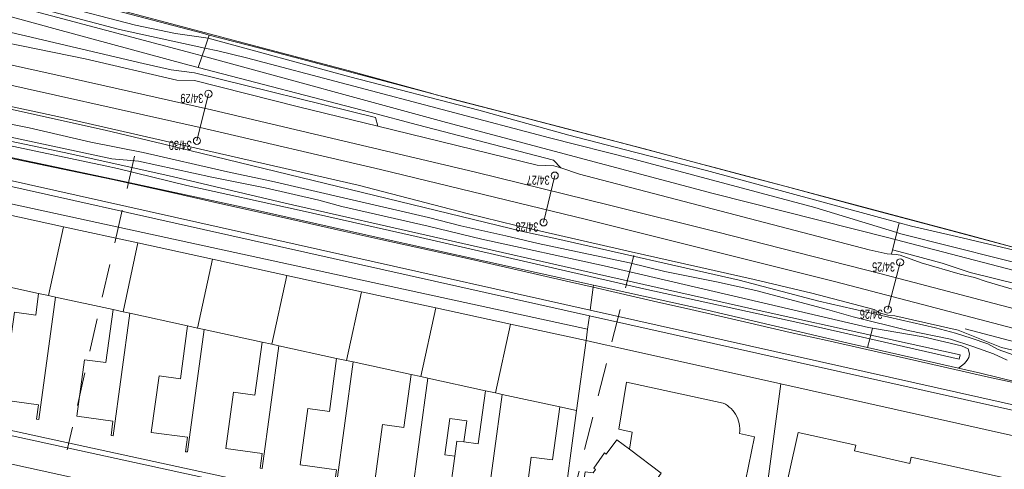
# Model space of a CAD drawing. Header units: metres. Extents: x 177050 to 178939, y 386242 to 386919.
# Tile 7 of 18: x 177307 to 177500, y 386696 to 386784. Entities that reach past the tile are written whole.
import ezdxf

# ---------------------------------------------------------------- set-up
doc = ezdxf.new("R2010")
doc.units = ezdxf.units.M
doc.header["$MEASUREMENT"] = 0
doc.linetypes.add('DGN Style 2', pattern=[10.930399, 6.558239, -4.37216])
for name, color, linetype, lineweight in [('Level 1', 7, 'Continuous', 0), ('Level 2', 7, 'Continuous', 0), ('Level 3', 7, 'Continuous', 0), ('Level 4', 7, 'Continuous', 0), ('Level 51', 7, 'Continuous', 0), ('Level 7', 7, 'Continuous', 0), ('Level 9', 7, 'Continuous', 0)]:
    doc.layers.add(name, color=color, linetype=linetype, lineweight=lineweight)
doc.styles.add('Style-ENGINEERING', font='ENGINEERING.shx')

# ---------------------------------------------------------------- blocks, each defined once
blk = doc.blocks.new('022')
at = {"layer": 'Level 51', "color": 7, "linetype": 'Continuous', "lineweight": 0}
blk.add_circle((0, 0), 0.7, dxfattribs=at)

msp = doc.modelspace()

# ---------------------------------------------------------------- linework, layer by layer
at = {"layer": 'Level 1', "linetype": 'Continuous', "lineweight": 13, "flags": 128}
for points in [[(178058.805, 386579.258), (177949.796, 386608.25), (177899.355, 386621.742), (177883.661, 386625.83), (177761.716, 386658.41), (177677.272, 386680.748), (177510.328, 386725.152), (177475.793, 386734.204), (177443.681, 386742.369), (177422.648, 386747.621), (177396.256, 386754.087), (177344.301, 386766.36), (177314.281, 386773.123), (177290.142, 386778.42), (177251.997, 386786.543), (177200.815, 386797.094), (177161.929, 386805.309), (177142.85, 386809.451), (177108.005, 386817.267), (177090.198, 386821.356), (177082.773, 386823.104)], [(178057.909, 386575.788), (178007.591, 386589.22), (177824.506, 386637.819), (177536.111, 386714.539), (177467.167, 386732.554), (177418.083, 386744.814), (177377.577, 386754.585), (177342.082, 386762.874), (177296.806, 386772.956), (177249.869, 386782.919), (177171.875, 386799.144), (177140.68, 386805.872), (177088.884, 386817.672), (177081.802, 386819.344)]]:
    msp.add_lwpolyline(points, dxfattribs=at)
at = {"layer": 'Level 2', "linetype": 'Continuous', "lineweight": 0, "flags": 128}
for points in [[(177343.71, 386769.491), (177341.436, 386760.261)], [(177411.848, 386753.42), (177409.655, 386744.213)], [(177479.805, 386736.362), (177477.384, 386727.067)]]:
    msp.add_lwpolyline(points, dxfattribs=at)
at = {"layer": 'Level 3', "linetype": 'Continuous', "lineweight": 0, "flags": 128}
for points in [[(177315.176, 386743.368), (177300.505, 386746.563)], [(177315.176, 386743.368), (177312.249, 386729.834)], [(177329.836, 386740.175), (177315.176, 386743.368)], [(177329.836, 386740.175), (177326.899, 386726.649)], [(177344.487, 386736.984), (177329.836, 386740.175)], [(177344.487, 386736.984), (177341.547, 386723.446)], [(177359.147, 386733.791), (177344.487, 386736.984)], [(177298.945, 386732.728), (177310.299, 386730.247)], [(177359.147, 386733.791), (177356.212, 386720.269)], [(177373.807, 386730.599), (177359.147, 386733.791)], [(177310.299, 386730.247), (177309.716, 386725.99), (177305.522, 386726.562), (177304.683, 386720.411), (177303.169, 386709.312), (177310.275, 386708.361), (177309.892, 386705.519), (177310.312, 386705.454), (177313.598, 386729.541)], [(177312.249, 386729.834), (177310.299, 386730.247)], [(177373.807, 386730.599), (177370.864, 386717.076)], [(177388.468, 386727.406), (177373.807, 386730.599)], [(177313.598, 386729.541), (177312.249, 386729.834)], [(177313.598, 386729.541), (177324.96, 386727.073)], [(177324.96, 386727.073), (177323.532, 386716.653), (177319.329, 386717.219), (177317.82, 386706.133), (177324.928, 386705.163), (177324.556, 386702.319), (177324.963, 386702.281), (177328.247, 386726.355)], [(177326.899, 386726.649), (177324.96, 386727.073)], [(177328.247, 386726.355), (177326.899, 386726.649)], [(177328.247, 386726.355), (177339.607, 386723.878)], [(177388.468, 386727.406), (177385.518, 386713.893)], [(177403.119, 386724.215), (177388.468, 386727.406)], [(177400.159, 386710.701), (177403.119, 386724.215)], [(177418.004, 386720.973), (177403.119, 386724.215)], [(177339.607, 386723.878), (177338.204, 386713.467), (177333.994, 386714.025), (177332.466, 386702.931), (177339.579, 386701.975), (177339.192, 386699.131), (177339.61, 386699.084), (177342.896, 386723.154)], [(177341.547, 386723.446), (177339.607, 386723.878)], [(177342.896, 386723.154), (177341.547, 386723.446)], [(177342.896, 386723.154), (177354.264, 386720.695)], [(177354.264, 386720.695), (177352.838, 386710.258), (177348.634, 386710.834), (177347.128, 386699.742), (177354.247, 386698.761), (177353.859, 386695.935), (177354.275, 386695.868), (177357.56, 386719.975)], [(177356.212, 386720.269), (177354.264, 386720.695)], [(177416.148, 386707.217), (177418.004, 386720.973)], [(177357.56, 386719.975), (177356.212, 386720.269)], [(177357.56, 386719.975), (177368.922, 386717.493)], [(177368.922, 386717.493), (177367.498, 386707.06), (177363.295, 386707.631), (177361.775, 386696.544), (177368.901, 386695.587), (177368.484, 386692.73), (177368.91, 386692.672), (177372.213, 386716.784)], [(177370.864, 386717.076), (177368.922, 386717.493)], [(177372.213, 386716.784), (177370.864, 386717.076)], [(177372.213, 386716.784), (177383.568, 386714.323)], [(177383.568, 386714.323), (177382.142, 386703.876), (177377.948, 386704.467), (177376.435, 386693.35), (177383.539, 386692.381), (177383.149, 386689.54), (177383.571, 386689.489), (177386.866, 386713.6)], [(177383.568, 386714.323), (177385.518, 386713.893)], [(177385.518, 386713.893), (177386.866, 386713.6)], [(177386.866, 386713.6), (177398.22, 386711.129)], [(177398.22, 386711.129), (177396.795, 386700.686), (177393.982, 386701.058)], [(177398.22, 386711.129), (177400.159, 386710.701)], [(177401.507, 386710.407), (177400.159, 386710.701)], [(177392.188, 386698.257), (177391.086, 386690.16), (177398.2, 386689.187), (177397.819, 386686.362), (177398.231, 386686.297), (177401.507, 386710.407)], [(177401.507, 386710.407), (177412.872, 386707.931)], [(177412.872, 386707.931), (177411.417, 386697.512), (177407.216, 386698.068), (177405.745, 386686.978), (177412.857, 386686.041), (177412.478, 386683.186), (177412.9, 386683.136)], [(177412.872, 386707.931), (177416.148, 386707.217)], [(177412.9, 386683.136), (177413.284, 386685.985), (177416.148, 386707.217)], [(177393.982, 386701.058), (177394.547, 386705.208), (177391.176, 386705.654), (177390.205, 386698.52), (177392.188, 386698.257)], [(177500.06, 386694.047), (177481.984, 386698.038), (177481.734, 386696.827), (177470.804, 386699.289), (177471.059, 386700.445), (177459.721, 386702.939), (177456.197, 386687.045)], [(177392.188, 386698.257), (177392.594, 386701.242), (177393.982, 386701.058)]]:
    msp.add_lwpolyline(points, dxfattribs=at)
at = {"layer": 'Level 4', "linetype": 'Continuous', "lineweight": 0, "flags": 128}
for points in [[(177147.701, 386830.953), (177190.131, 386820.533), (177204.763, 386816.921), (177220.836, 386812.409), (177226.903, 386810.285), (177233.979, 386808.207), (177244.882, 386805.195), (177262.564, 386800.683), (177280.389, 386795.772), (177300.483, 386790.768), (177313.71, 386787.04), (177329.345, 386782.99), (177337.206, 386781.372), (177343.65, 386780.461)], [(177342.479, 386776.948), (177340.507, 386777.485), (177295.7, 386789.435), (177188.197, 386817.609), (177148.631, 386827.875), (177148.814, 386828.965), (177209.333, 386813.104), (177250.272, 386802.167), (177326.234, 386782.156), (177342.99, 386778.481)], [(177341.709, 386774.635), (177338.93, 386775.417), (177314.039, 386782.147), (177221.413, 386807.56), (177182.449, 386817.772)], [(177135.711, 386798.952), (177137.806, 386798.492), (177140.414, 386797.515), (177142.759, 386796.457), (177149.633, 386794.188), (177151.18, 386793.92), (177155.576, 386792.561), (177170.372, 386789.097), (177195.233, 386783.822), (177215.764, 386779.371), (177232.549, 386776.006), (177273.203, 386767.522), (177294.97, 386763.058), (177324.677, 386756.691), (177329.93, 386756.235), (177344.398, 386753.094), (177354.856, 386751.039), (177365.447, 386748.57), (177369.985, 386747.348), (177386.912, 386743.478), (177397.527, 386740.942), (177421.591, 386735.666), (177473.594, 386723.581), (177474.37, 386723.447)], [(177473.824, 386721.32), (177460.269, 386724.388), (177429.389, 386731.137), (177384.563, 386741.438), (177361.544, 386746.644), (177339.467, 386751.5), (177325.835, 386754.781), (177323.379, 386755.354), (177296.014, 386761.13), (177270.522, 386766.364), (177249, 386770.971), (177229.894, 386774.945), (177168.073, 386787.425), (177134.496, 386794.576)], [(177474.017, 386722.071), (177453.217, 386726.65), (177420.042, 386734.104), (177358.796, 386747.984), (177335.732, 386753.409), (177315.323, 386757.931), (177291.816, 386762.851), (177269.54, 386767.345), (177204.387, 386780.906), (177134.835, 386795.524)], [(177388.034, 386769.436), (177387.895, 386769.473), (177371.179, 386774.045), (177349.551, 386779.796), (177323.073, 386786.815), (177310.044, 386790.165)], [(177342.99, 386778.481), (177343.65, 386780.461)], [(177343.65, 386780.461), (177371.528, 386772.843), (177396.906, 386766.285), (177414.639, 386761.394), (177427.526, 386757.997), (177441.715, 386754.388), (177479.642, 386744.126)], [(177342.479, 386776.948), (177342.99, 386778.481)], [(177479.163, 386742.214), (177463.04, 386747.128), (177427.418, 386756.671), (177410.835, 386760.81), (177351.212, 386776.54), (177345.579, 386777.913), (177342.99, 386778.481)], [(177341.709, 386774.635), (177342.479, 386776.948)], [(177478.819, 386740.839), (177477.595, 386741.156), (177442.999, 386749.9), (177390.555, 386763.851), (177342.479, 386776.948)], [(177413.02, 386754.966), (177411.597, 386756.458), (177384.874, 386763.408), (177375.44, 386765.862), (177341.709, 386774.635)], [(177226.985, 386773.214), (177228.803, 386772.833), (177236.139, 386771.382), (177242.045, 386770.07), (177246.889, 386769.05), (177258.775, 386766.532), (177268.531, 386764.445), (177275.859, 386762.899), (177283.261, 386761.357), (177302.778, 386757.253), (177315.038, 386754.694), (177324.83, 386752.65), (177337.017, 386749.962), (177345.923, 386747.927), (177358.079, 386745.26), (177370.542, 386742.452), (177377.64, 386740.886), (177394.694, 386737.136), (177404.426, 386734.905), (177414.179, 386732.68), (177419.436, 386731.472)], [(177419.492, 386731.887), (177376.685, 386741.311), (177350.71, 386747.168), (177326.783, 386752.334), (177285.293, 386761.104), (177245.932, 386769.914), (177227.068, 386773.738)], [(177439.713, 386755.956), (177433.615, 386757.592), (177423.943, 386760.118), (177414.22, 386762.643), (177404.466, 386765.159), (177392.429, 386768.254), (177388.034, 386769.436)], [(177457.361, 386751.25), (177443.25, 386755.008), (177439.713, 386755.956)], [(177413.02, 386754.966), (177416.714, 386753.687), (177473.73, 386738.848), (177477.238, 386738.047), (177478.104, 386737.983)], [(177513.857, 386735.875), (177510.241, 386736.946), (177507.833, 386737.734), (177505.438, 386738.429), (177490.971, 386742.272), (177481.302, 386744.879), (177471.646, 386747.426), (177462.003, 386750.013), (177457.361, 386751.25)], [(177479.163, 386742.214), (177479.642, 386744.126)], [(177479.642, 386744.126), (177482.058, 386743.472), (177490.905, 386741.478), (177503.622, 386738.441), (177508.912, 386736.934), (177513.957, 386735.841)], [(177479.163, 386742.214), (177479.974, 386741.967), (177509.637, 386734.503), (177512.112, 386733.691), (177514.097, 386731.723), (177515.399, 386730.794), (177516.109, 386730.429), (177517.434, 386729.978), (177528.972, 386726.77), (177528.948, 386726.159), (177517.74, 386729.174), (177515.311, 386730.098), (177514.281, 386730.714), (177513.175, 386731.569), (177511.548, 386732.347), (177478.819, 386740.839)], [(177478.819, 386740.839), (177479.163, 386742.214)], [(177478.308, 386738.8), (177478.819, 386740.839)], [(177478.308, 386738.8), (177478.104, 386737.983)], [(177514.801, 386732.965), (177515.424, 386732.159), (177527.485, 386728.904), (177529.044, 386728.167), (177529.827, 386727.466), (177530.091, 386726.618), (177529.907, 386725.743), (177529.241, 386725.252), (177528.234, 386725.309), (177525.143, 386726.459), (177518.712, 386728.102), (177515.48, 386729.409), (177512.022, 386730.693), (177508.062, 386731.264), (177502.892, 386732.048), (177493.567, 386734.365), (177488.069, 386736.198), (177480.556, 386738.253), (177478.308, 386738.8)], [(177419.436, 386731.472), (177423.956, 386730.433), (177431.279, 386728.758), (177438.609, 386727.09), (177448.345, 386724.863), (177458.199, 386722.602), (177465.43, 386720.974), (177482.516, 386717.103), (177497.174, 386713.775), (177506.955, 386711.673), (177510.004, 386710.961)], [(177473.391, 386719.634), (177469.581, 386720.5), (177441.825, 386726.948), (177419.492, 386731.887)], [(177474.017, 386722.071), (177474.37, 386723.447)], [(177474.37, 386723.447), (177484.345, 386721.731), (177491.874, 386719.985), (177493.204, 386719.384), (177493.485, 386718.37), (177493.303, 386717.655), (177492.97, 386717.139), (177492.449, 386716.511), (177491.266, 386715.571)], [(177521.25, 386715.786), (177492.581, 386723.323)], [(177473.391, 386719.634), (177473.824, 386721.32)], [(177474.017, 386722.071), (177491.602, 386718.199), (177491.407, 386717.34), (177473.824, 386721.32)], [(177473.824, 386721.32), (177474.017, 386722.071)], [(177491.266, 386715.571), (177473.391, 386719.634)]]:
    msp.add_lwpolyline(points, dxfattribs=at)
at = {"layer": 'Level 7', "linetype": 'DGN Style 2', "lineweight": 0, "flags": 128}
for points in [[(177329.186, 386757.245), (177315.9, 386699.502)], [(177427.376, 386737.698), (177411.849, 386676.506)]]:
    msp.add_lwpolyline(points, dxfattribs=at)
at = {"layer": 'Level 9', "linetype": 'Continuous', "lineweight": 0, "flags": 128}
for points in [[(177377.026, 386763.136), (177376.553, 386764.833), (177340.946, 386773.648), (177336.346, 386774.233), (177330.881, 386775.459), (177282.793, 386786.718), (177279.486, 386787.895), (177277.623, 386788.28), (177270.602, 386789.086), (177215.243, 386800.597), (177213.045, 386801.276), (177210.704, 386802.2), (177208.796, 386802.803), (177205.891, 386803.151), (177204.436, 386803.119), (177202.91, 386803.209), (177201.119, 386803.471), (177161.197, 386812.384), (177144.611, 386817.205)], [(177151.443, 386812.302), (177185.942, 386804.674), (177198.002, 386801.586), (177202.828, 386800.916), (177208.531, 386800.316), (177210.383, 386799.865), (177214.641, 386798.3), (177234.95, 386794.075), (177252.326, 386790.669), (177269.577, 386786.684), (177272.751, 386786.188), (177275.525, 386786.338), (177278.449, 386785.657), (177280.558, 386784.711), (177291.123, 386782.165), (177319.441, 386776.366), (177337.461, 386772.184), (177340.951, 386772.096), (177361.401, 386766.943), (177377.026, 386763.136)], [(177343.849, 386781.056), (177342.565, 386781.394), (177310.22, 386789.94), (177310.181, 386789.793), (177298.628, 386792.925), (177298.673, 386793.096)], [(177343.65, 386780.461), (177343.849, 386781.056)], [(177388.034, 386769.436), (177387.565, 386769.556), (177353.81, 386778.436), (177343.849, 386781.056)], [(177504.816, 386718.414), (177499.745, 386719.619), (177491.255, 386723.008), (177478.737, 386725.844), (177477.399, 386726.005), (177476.169, 386726.32), (177474.697, 386727.102), (177462.451, 386730.299), (177451.116, 386732.991), (177426.896, 386738.41), (177404.284, 386743.576), (177394.594, 386745.984), (177373.17, 386751.511), (177313.994, 386765.026), (177288.93, 386770.377), (177275.406, 386772.843), (177272.298, 386773.774), (177267.215, 386774.565)], [(177267.215, 386774.565), (177269.452, 386774.088), (177273.919, 386772.607), (177297.045, 386768.2), (177323.401, 386762.326), (177334.692, 386759.677), (177337.592, 386758.917), (177405.595, 386742.439), (177412.246, 386741.006), (177448.127, 386732.842), (177463.808, 386728.731), (177486.754, 386723.511), (177490.673, 386722.42), (177493.764, 386721.438), (177497.045, 386720.328), (177499.069, 386719.245), (177504.098, 386717.476)], [(177418.676, 386725.87), (177226.223, 386768.86), (177223.247, 386769.394), (177212.033, 386771.661)], [(177226.471, 386769.955), (177418.822, 386726.947)], [(177439.713, 386755.956), (177429.494, 386758.706), (177398.95, 386766.634), (177388.034, 386769.436)], [(177223.019, 386765.61), (177418.306, 386723.21)], [(177500.886, 386717.142), (177498.153, 386718.388), (177494.114, 386719.837), (177489.739, 386721.233), (177481.395, 386722.995), (177470.573, 386725.639), (177465.53, 386727.068), (177451.409, 386730.836), (177443.684, 386732.509), (177433.494, 386734.571), (177426.555, 386736.263), (177408.556, 386740.06), (177402.252, 386741.571), (177393.347, 386743.565), (177387.024, 386745.16), (177356.105, 386752.311), (177347.454, 386754.144), (177330.852, 386757.951), (177320.555, 386760.005), (177308.43, 386762.827), (177295.968, 386765.275)], [(177377.026, 386763.136), (177408.395, 386755.454), (177411.666, 386755.32), (177413.02, 386754.966)], [(177457.361, 386751.25), (177448.576, 386753.572), (177439.713, 386755.956)], [(177512.068, 386736.48), (177509.242, 386737.41), (177493.364, 386741.731), (177457.361, 386751.25)], [(177478.104, 386737.983), (177479.032, 386737.914), (177479.819, 386737.773), (177483.952, 386736.268), (177491.638, 386734.051), (177494.421, 386733.368), (177496.701, 386732.59), (177509.634, 386728.811), (177529.177, 386723.661), (177542.643, 386720.288), (177547.402, 386719.457), (177548.998, 386718.891), (177559.382, 386716.193), (177607.9, 386703.855)], [(177418.822, 386726.947), (177419.436, 386731.472)], [(177419.436, 386731.472), (177419.492, 386731.887)], [(177418.822, 386726.947), (177509.034, 386706.776)], [(177418.676, 386725.87), (177418.306, 386723.21)], [(177508.898, 386705.716), (177418.676, 386725.87)], [(177418.306, 386723.21), (177418.004, 386720.973)], [(177418.004, 386720.973), (177421.189, 386720.268), (177423.599, 386719.734), (177456.337, 386712.483)], [(177491.266, 386715.571), (177495.61, 386714.584), (177510.03, 386711.072)], [(177448.178, 386687.671), (177451.125, 386702.08), (177448.191, 386702.743), (177448.235, 386703.229), (177448.239, 386703.718), (177448.2, 386704.204), (177448.121, 386704.686), (177448.002, 386705.16), (177447.842, 386705.621), (177447.645, 386706.068), (177447.41, 386706.496), (177447.149, 386706.89), (177446.858, 386707.261), (177446.537, 386707.607), (177446.188, 386707.925), (177445.815, 386708.214), (177445.419, 386708.472), (177445.004, 386708.696), (177425.991, 386712.814), (177424.425, 386703.582), (177427.103, 386703.012), (177426.533, 386699.613)], [(177448.275, 386652.026), (177456.337, 386712.483)], [(177456.337, 386712.483), (177508.282, 386700.901)], [(177285.657, 386707.492), (177311.814, 386701.786), (177412.332, 386679.996)], [(177412.191, 386678.958), (177285.452, 386706.544)], [(177284.342, 386701.221), (177322.946, 386692.743)], [(177426.082, 386682.747), (177416.344, 386684.368), (177417.848, 386695.213), (177419.409, 386694.983), (177419.892, 386695.619), (177419.508, 386695.916), (177421.637, 386698.89), (177421.988, 386698.649), (177424.041, 386701.481), (177426.533, 386699.613)], [(177426.533, 386699.613), (177432.8, 386694.917), (177430.759, 386692.041), (177431.066, 386691.799), (177428.783, 386688.935), (177428.585, 386689.11), (177427.268, 386687.442), (177426.631, 386684.127), (177428.036, 386683.886), (177427.791, 386682.455), (177426.082, 386682.747)]]:
    msp.add_lwpolyline(points, dxfattribs=at)

# ---------------------------------------------------------------- block references
at = {"layer": 'Level 2', "linetype": 'Continuous', "lineweight": 0}
for p in [(177343.71, 386769.49), (177341.436, 386760.261), (177411.848, 386753.42), (177409.655, 386744.213), (177479.805, 386736.362), (177477.384, 386727.067)]:
    msp.add_blockref('022', p, dxfattribs=at)

# ---------------------------------------------------------------- texts
at = {"layer": 'Level 2', "linetype": 'Continuous', "lineweight": 0, "style": 'Style-ENGINEERING', "width": 0.75}
for s, p in [('  34/29', (177343.71, 386769.49)), ('  34/30', (177341.436, 386760.261)), ('  34/27', (177411.848, 386753.42)), ('  34/28', (177409.655, 386744.213)), ('  34/25', (177479.805, 386736.362)), ('  34/26', (177477.384, 386727.067))]:
    msp.add_text(s, height=1.8, rotation=180, dxfattribs=at).set_placement(p)

doc.saveas('drawing.dxf')
